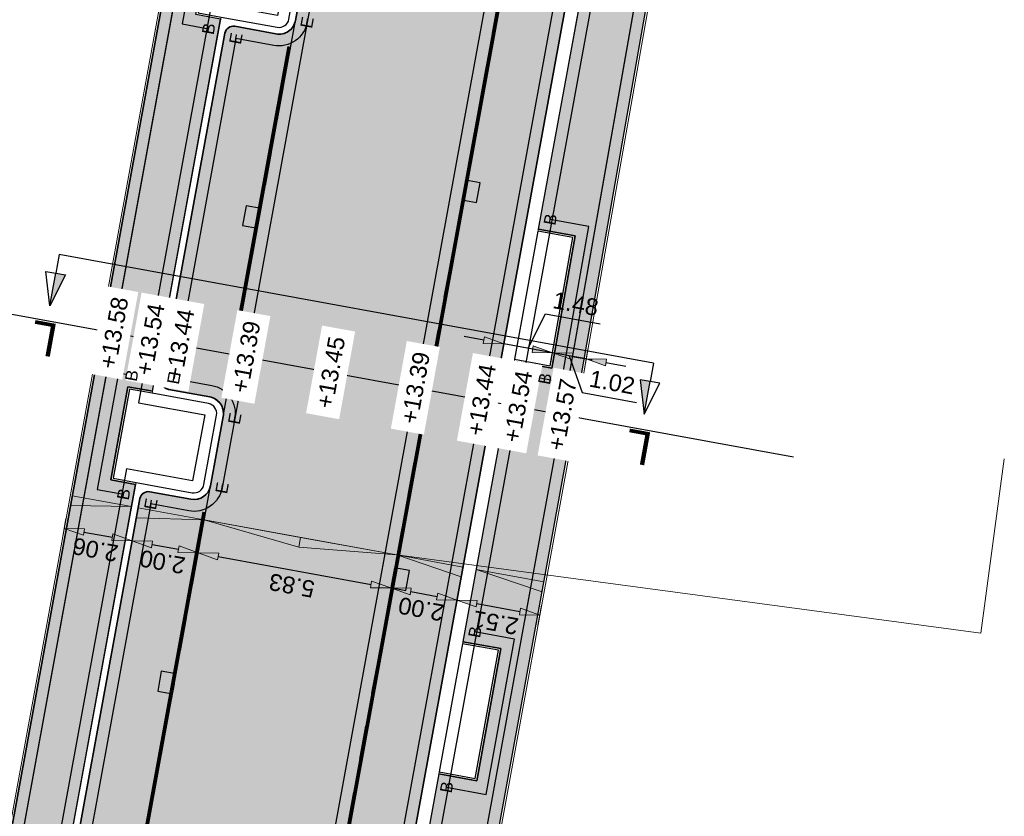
# Model space of a CAD drawing. Header units: metres. Extents: x 131295 to 132236, y 397710 to 398702.
# Tile 104 of 127: x 131665 to 131694, y 398527 to 398551. Entities that reach past the tile are written whole.
import ezdxf
from ezdxf.enums import TextEntityAlignment as Align

# ---------------------------------------------------------------- set-up
doc = ezdxf.new("R2010")
doc.units = ezdxf.units.M
doc.linetypes.add('AL-MATERIAALS', pattern=[2, 1, -1])
doc.linetypes.add('MA-1-3', pattern=[4, 1, -3])
doc.layers.get('Defpoints').update_dxf_attribs({"color": 128})
for name, color, linetype, lineweight in [('N-D-dwarsprofiel situatie @ 0.2', 7, 'Continuous', 25), ('N-IE-markering 1 - 3 streep 0.10', 255, 'MA-1-3', 18), ('N-KO-opsluitband 60x200mm', 2, 'Continuous', 25), ('N-KO-opsluitband achterkant', 8, 'Continuous', 5), ('N-KO-tekst banden', 1, 'Continuous', 18), ('N-KO-trottoirband 180-200x250mm', 3, 'Continuous', 35), ('N-KO-trottoirband 380-400x250mm', 3, 'Continuous', 35), ('N-KO-trottoirband achterkant', 8, 'Continuous', 5), ('N-RI-straatkolk', 7, 'Continuous', 25), ('N-VH-afschotrichting @ 0.2', 250, 'Continuous', 18), ("N-VH-arcering 'MAT' grijs 254", 254, 'Continuous', 18), ('X-AL-maatvoering', 1, 'Continuous', 18), ('X-AL-materiaalscheiding', 1, 'AL-MATERIAALS', 18), ('X-AL-planhoogte', 190, 'Continuous', 25)]:
    doc.layers.add(name, color=color, linetype=linetype, lineweight=lineweight)
doc.layers.add("N-VH-arcering 'MAT' kleur 1 (heiderood)", color=7, linetype='Continuous', lineweight=18, true_color=0xd98c8c)
doc.layers.add("N-VH-arcering 'MAT' kleur 5 (roodbruin)", color=7, linetype='Continuous', lineweight=18, true_color=0xc5a6a0)
for name, color, linetype, plot in [('X-AL-contourlijnen', 30, 'Continuous', False), ('X-AL-hulplijn bandenlijnnummers', 30, 'Continuous', False), ('X-AL-hulplijn hoogtetekst', 190, 'Continuous', False)]:
    doc.layers.add(name, color=color, linetype=linetype, plot=plot)
doc.styles.add('CS Annotative', font='arial.ttf')
doc.dimstyles.new('CS Annotative', dxfattribs={"dimtxt": 2.5, "dimasz": 3, "dimexe": 0.18, "dimexo": 0.0625, "dimgap": 1, "dimtad": 1, "dimzin": 0, "dimdsep": 46, "dimtxsty": 'CS Annotative', "dimblk": 'CS Dimensionpijl', "dimcen": 0, "dimse1": 1, "dimse2": 1, "dimclrd": 256, "dimclre": 256, "dimclrt": 2, "dimadec": 0, "dimazin": 0, "dimtm": 1e-09, "dimtfac": 1, "dimtofl": 0, "dimtmove": 1, "dimatfit": 3, "dimfxl": 1, "dimtfillclr": 256, "dimtolj": 1, "dimtzin": 0, "dimarcsym": 0})

# ---------------------------------------------------------------- blocks, each defined once
blk = doc.blocks.new('*U121')
blk.add_lwpolyline([(1.910961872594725, -1.913302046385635), (2.501110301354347, 1.028079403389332), (0.2950742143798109, 1.470690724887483), (-0.2950742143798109, -1.470690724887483)], close=True)
blk.add_solid([(1.910961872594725, -1.913302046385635), (-0.2950742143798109, -1.470690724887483), (1.910961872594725, -1.913302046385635), (2.501110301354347, 1.028079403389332)])
blk = doc.blocks.new('*U123')
blk.add_lwpolyline([(-1.911025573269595, 1.913238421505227), (-2.501076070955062, -1.028162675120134), (-0.2950252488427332, -1.47070054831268), (0.2950252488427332, 1.47070054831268)], close=True)
blk.add_solid([(-1.911025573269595, 1.913238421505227), (0.2950252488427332, 1.47070054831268), (-1.911025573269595, 1.913238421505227), (-2.501076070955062, -1.028162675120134)])
blk = doc.blocks.new('*U124')
blk.add_lwpolyline([(-1.91096187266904, 1.913302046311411), (-2.501110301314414, -1.028079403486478), (-0.2950742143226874, -1.470690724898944), (0.2950742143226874, 1.470690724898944)], close=True)
blk.add_solid([(-1.91096187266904, 1.913302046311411), (0.2950742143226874, 1.470690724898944), (-1.91096187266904, 1.913302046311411), (-2.501110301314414, -1.028079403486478)])
blk = doc.blocks.new('CS Dimensionpijl')
h = blk.add_hatch(color=256)
h.dxf.hatch_style = 1
h.paths.add_polyline_path([(-1, -0.1666666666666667), (0, 0), (-1, 0.1666666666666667)])
at = {"flags": 128}
blk.add_lwpolyline([(0, 0.5), (0, -0.5)], dxfattribs=at)
blk.add_lwpolyline([(-1, -0.1666666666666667), (0, 0), (-1, 0.1666666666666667)], close=True, dxfattribs=at)
blk = doc.blocks.new('*D269')
at = {"layer": 'Defpoints', "color": 0, "transparency": 16777216}
for p in [(131666.0504295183, 398536.5752796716), (131668.0769569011, 398536.2054327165), (131667.8974195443, 398535.22168156)]:
    blk.add_point(p, dxfattribs=at)
at = {"layer": 'X-AL-maatvoering', "lineweight": -2, "transparency": 16777216}
blk.add_line((131666.4611428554, 398535.4838061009), (131667.3071688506, 398535.3294039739), dxfattribs=at)
at = {"layer": 'X-AL-maatvoering', "lineweight": -2, "transparency": 16777216, "xscale": 0.6000000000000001, "yscale": 0.6000000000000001, "zscale": 0.6000000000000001}
for p, rotation in [((131665.8708921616, 398535.5915285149), 169.6571866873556), ((131667.8974195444, 398535.2216815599), 349.6571866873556)]:
    blk.add_blockref('CS Dimensionpijl', p, dxfattribs=dict(at, rotation=rotation))
at = {"layer": 'X-AL-maatvoering', "color": 2, "transparency": 16777216, "insert": (131666.8024149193, 398534.9587164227), "char_height": 0.5, "attachment_point": 5, "rotation": 169.65718668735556, "style": 'CS Annotative'}
blk.add_mtext('\\A1;2.06', dxfattribs=at)
blk = doc.blocks.new('*D270')
at = {"layer": 'Defpoints', "color": 0, "transparency": 16777216}
for p in [(131668.0769569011, 398536.2054327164), (131669.8658285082, 398534.8624413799), (131669.8658284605, 398534.8624411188)]:
    blk.add_point(p, dxfattribs=at)
at = {"layer": 'X-AL-maatvoering', "lineweight": -2, "transparency": 16777216}
blk.add_line((131668.487670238, 398535.1139591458), (131669.2755778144, 398534.970163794), dxfattribs=at)
at = {"layer": 'X-AL-maatvoering', "lineweight": -2, "transparency": 16777216, "xscale": 0.6000000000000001, "yscale": 0.6000000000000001, "zscale": 0.6000000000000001}
for p, rotation in [((131667.8974195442, 398535.2216815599), 169.6571866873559), ((131669.8658285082, 398534.86244138), 349.6571866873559)]:
    blk.add_blockref('CS Dimensionpijl', p, dxfattribs=dict(at, rotation=rotation))
at = {"layer": 'X-AL-maatvoering', "color": 2, "transparency": 16777216, "insert": (131668.7998830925, 398534.5941728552), "char_height": 0.5, "attachment_point": 5, "rotation": 169.6571866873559, "style": 'CS Annotative'}
blk.add_mtext('\\A1;2.00', dxfattribs=at)
blk = doc.blocks.new('*D271')
at = {"layer": 'Defpoints', "color": 0, "transparency": 16777216}
for p in [(131669.8658284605, 398534.8624411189), (131675.6037997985, 398533.8149424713), (131675.6038533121, 398533.8152356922)]:
    blk.add_point(p, dxfattribs=at)
at = {"layer": 'X-AL-maatvoering', "lineweight": -2, "transparency": 16777216}
blk.add_line((131670.4560792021, 398534.7547189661), (131675.0136026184, 398533.9229581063), dxfattribs=at)
at = {"layer": 'X-AL-maatvoering', "lineweight": -2, "transparency": 16777216, "xscale": 0.6000000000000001, "yscale": 0.6000000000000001, "zscale": 0.6000000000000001}
for p, rotation in [((131669.8658285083, 398534.8624413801), 169.6571866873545), ((131675.6038533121, 398533.8152356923), 349.6571866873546)]:
    blk.add_blockref('CS Dimensionpijl', p, dxfattribs=dict(at, rotation=rotation))
at = {"layer": 'X-AL-maatvoering', "color": 2, "transparency": 16777216, "insert": (131672.6530693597, 398533.8907821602), "char_height": 0.5, "attachment_point": 5, "rotation": 169.65718668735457, "style": 'CS Annotative'}
blk.add_mtext('\\A1;5.83', dxfattribs=at)
blk = doc.blocks.new('*D272')
at = {"layer": 'Defpoints', "color": 0, "transparency": 16777216}
for p in [(131675.6037997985, 398533.8149424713), (131677.5712884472, 398533.4557928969), (131677.5713556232, 398533.4561609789)]:
    blk.add_point(p, dxfattribs=at)
at = {"layer": 'X-AL-maatvoering', "lineweight": -2, "transparency": 16777216}
blk.add_line((131676.1941040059, 398533.7075132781), (131676.9811049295, 398533.563883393), dxfattribs=at)
at = {"layer": 'X-AL-maatvoering', "lineweight": -2, "transparency": 16777216, "xscale": 0.6000000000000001, "yscale": 0.6000000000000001, "zscale": 0.6000000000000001}
for p, rotation in [((131675.6038533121, 398533.8152356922), 169.6571866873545), ((131677.5713556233, 398533.4561609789), 349.6571866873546)]:
    blk.add_blockref('CS Dimensionpijl', p, dxfattribs=dict(at, rotation=rotation))
at = {"layer": 'X-AL-maatvoering', "color": 2, "transparency": 16777216, "insert": (131676.505863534, 398533.1878097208), "char_height": 0.5, "attachment_point": 5, "rotation": 169.65718668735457, "style": 'CS Annotative'}
blk.add_mtext('\\A1;2.00', dxfattribs=at)
blk = doc.blocks.new('*D273')
at = {"layer": 'Defpoints', "color": 0, "transparency": 16777216}
for p in [(131677.5712884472, 398533.4557928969), (131680.0404867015, 398533.0050601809), (131680.0405710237, 398533.0055222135)]:
    blk.add_point(p, dxfattribs=at)
at = {"layer": 'X-AL-maatvoering', "lineweight": -2, "transparency": 16777216}
blk.add_line((131678.1616063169, 398533.3484385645), (131679.4503203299, 398533.1132446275), dxfattribs=at)
at = {"layer": 'X-AL-maatvoering', "lineweight": -2, "transparency": 16777216, "xscale": 0.6000000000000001, "yscale": 0.6000000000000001, "zscale": 0.6000000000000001}
for p, rotation in [((131677.5713556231, 398533.4561609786), 169.6571866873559), ((131680.0405710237, 398533.0055222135), 349.6571866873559)]:
    blk.add_blockref('CS Dimensionpijl', p, dxfattribs=dict(at, rotation=rotation))
at = {"layer": 'X-AL-maatvoering', "color": 2, "transparency": 16777216, "insert": (131678.7242223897, 398532.7829529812), "char_height": 0.5, "attachment_point": 5, "rotation": 169.6571866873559, "style": 'CS Annotative'}
blk.add_mtext('\\A1;2.51', dxfattribs=at)
blk = doc.blocks.new('*U398')
at = {"ltscale": 0.2}
h = blk.add_hatch(color=256, dxfattribs=at)
h.dxf.hatch_style = 1
h.paths.add_polyline_path([(0, 0), (-8.853760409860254, 1.615836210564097), (-9.123066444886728, 0.1402094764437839)])
blk.add_lwpolyline([(0, 0), (-8.853760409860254, 1.615836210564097), (-9.123066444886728, 0.1402094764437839)], close=True, dxfattribs=at)
blk = doc.blocks.new('*U399')
at = {"ltscale": 0.2}
h = blk.add_hatch(color=256, dxfattribs=at)
h.dxf.hatch_style = 1
h.paths.add_polyline_path([(0, 0), (-9.842045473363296, 1.79620101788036), (-10.11135150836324, 0.3205742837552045)])
blk.add_lwpolyline([(0, 0), (-9.842045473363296, 1.79620101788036), (-10.11135150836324, 0.3205742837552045)], close=True, dxfattribs=at)
blk = doc.blocks.new('*U400')
at = {"ltscale": 0.2}
h = blk.add_hatch(color=256, dxfattribs=at)
h.dxf.hatch_style = 1
h.paths.add_polyline_path([(0, 0), (9.837511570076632, -1.7953735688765), (9.56820553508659, -3.271000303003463)])
blk.add_lwpolyline([(0, 0), (9.837511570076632, -1.7953735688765), (9.56820553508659, -3.271000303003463)], close=True, dxfattribs=at)
blk = doc.blocks.new('*U401')
at = {"ltscale": 0.2}
h = blk.add_hatch(color=256, dxfattribs=at)
h.dxf.hatch_style = 1
h.paths.add_polyline_path([(0, 0), (10.08344935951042, -1.840257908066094), (9.814143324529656, -3.315884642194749)])
blk.add_lwpolyline([(0, 0), (10.08344935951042, -1.840257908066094), (9.814143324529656, -3.315884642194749)], close=True, dxfattribs=at)
blk = doc.blocks.new('*U402')
at = {"ltscale": 0.2}
h = blk.add_hatch(color=256, dxfattribs=at)
h.dxf.hatch_style = 1
h.paths.add_polyline_path([(0, 0), (-14.34515528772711, 2.618031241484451), (-14.61446132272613, 1.142404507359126)])
blk.add_lwpolyline([(0, 0), (-14.34515528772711, 2.618031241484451), (-14.61446132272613, 1.142404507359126)], close=True, dxfattribs=at)
blk = doc.blocks.new('*U403')
at = {"ltscale": 0.2}
h = blk.add_hatch(color=256, dxfattribs=at)
h.dxf.hatch_style = 1
h.paths.add_polyline_path([(0, 0), (14.34515528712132, -2.618031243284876), (14.07584925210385, -4.093657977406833)])
blk.add_lwpolyline([(0, 0), (14.34515528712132, -2.618031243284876), (14.07584925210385, -4.093657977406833)], close=True, dxfattribs=at)
blk = doc.blocks.new('*U510')
for points in [[(-44.7723307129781, 5.319395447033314), (-43.31620463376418, 5.054295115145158), (-45.65914464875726, 0.4588647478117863)], [(43.76606664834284, -10.83461930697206), (42.31014288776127, -10.5684100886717), (42.87925271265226, -15.69515000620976)]]:
    blk.add_hatch(color=256).paths.add_polyline_path(points)
for p, q in [((-45.65914464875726, 0.4588647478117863), (-46.22977864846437, 5.584736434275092)), ((-46.22977864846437, 5.584736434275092), (-44.77299164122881, 5.319515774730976)), ((-45.65914464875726, 0.4588647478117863), (-44.7723307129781, 5.319395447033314)), ((-43.31620463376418, 5.054295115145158), (-45.65914464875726, 0.4588647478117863)), ((-44.7723307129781, 5.319395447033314), (-43.31620463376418, 5.054295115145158)), ((43.76606664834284, -10.83461930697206), (42.31014288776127, -10.5684100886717)), ((42.31014288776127, -10.5684100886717), (42.87925271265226, -15.69515000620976)), ((42.87925271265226, -15.69515000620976), (43.76606664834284, -10.83461930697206)), ((42.87925271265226, -15.69515000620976), (45.223312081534, -11.10107018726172)), ((45.223312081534, -11.10107018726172), (43.76672748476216, -10.83474013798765))]:
    blk.add_line(p, q)
at = {"ltscale": 10, "flags": 128}
for points in [[(-44.26919868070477, 8.07700737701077), (-44.7723307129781, 5.319395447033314)], [(44.26919868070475, -8.07700737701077), (43.76606664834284, -10.83461930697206)]]:
    blk.add_lwpolyline(points, dxfattribs=at)
blk.add_lwpolyline([(44.26919868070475, -8.07700737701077), (-44.26919868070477, 8.07700737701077)])
at = {"lineweight": 50, "style": 'CS Annotative'}
for tag, p in [('Dwp2:', (-46.55750831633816, -4.448563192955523)), ('Dwp1:', (41.98470847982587, -20.61447858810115))]:
    blk.add_attdef(tag, text='', height=4.999999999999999, rotation=169.66, dxfattribs=at).set_placement(p, align=Align.MIDDLE_CENTER)
blk = doc.blocks.new('*D535')
at = {"layer": 'Defpoints', "color": 0, "transparency": 16777216}
for p in [(131680.461658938, 398541.0611090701), (131680.4188076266, 398540.826693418), (131681.465051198, 398540.8776884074)]:
    blk.add_point(p, dxfattribs=at)
at = {"layer": 'X-AL-maatvoering', "lineweight": -2, "transparency": 16777216}
for p, q in [((131679.828587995, 398540.9345858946), (131679.2383683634, 398541.0424783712)), ((131681.4221998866, 398540.6432727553), (131680.4188076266, 398540.826693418)), ((131680.9205037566, 398540.7349830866), (131681.3041492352, 398539.6444859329)), ((131682.0124195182, 398540.5353802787), (131682.6026391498, 398540.4274878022)), ((131681.3041492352, 398539.6444859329), (131682.9238981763, 398539.3483949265))]:
    blk.add_line(p, q, dxfattribs=at)
at = {"layer": 'X-AL-maatvoering', "lineweight": -2, "transparency": 16777216, "xscale": 0.6000000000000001, "yscale": 0.6000000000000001, "zscale": 0.6000000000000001}
for p, rotation in [((131680.4188076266, 398540.826693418), 349.640678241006), ((131681.4221998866, 398540.6432727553), 169.640678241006)]:
    blk.add_blockref('CS Dimensionpijl', p, dxfattribs=dict(at, rotation=rotation))
at = {"layer": 'X-AL-maatvoering', "color": 2, "transparency": 16777216, "insert": (131682.1958936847, 398539.9443054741), "char_height": 0.5, "attachment_point": 5, "rotation": 349.64067824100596, "style": 'CS Annotative'}
blk.add_mtext('\\A1;1.02', dxfattribs=at)
blk = doc.blocks.new('*D536')
at = {"layer": 'Defpoints', "color": 0, "transparency": 16777216}
for p in [(131678.9651559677, 398541.0916602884), (131678.9652906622, 398541.0923971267), (131680.461658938, 398541.0611090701)]:
    blk.add_point(p, dxfattribs=at)
at = {"layer": 'X-AL-maatvoering', "lineweight": -2, "transparency": 16777216}
for p, q in [((131679.6920491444, 398540.9595452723), (131680.2153559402, 398541.9840025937)), ((131680.2153559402, 398541.9840025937), (131681.8411439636, 398541.6868076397)), ((131678.3750710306, 398541.2002896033), (131677.784851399, 398541.3081820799)), ((131680.4188076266, 398540.826693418), (131678.9652906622, 398541.0923971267)), ((131681.0090272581, 398540.7188009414), (131681.5992468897, 398540.6109084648))]:
    blk.add_line(p, q, dxfattribs=at)
at = {"layer": 'X-AL-maatvoering', "lineweight": -2, "transparency": 16777216, "xscale": 0.6000000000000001, "yscale": 0.6000000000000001, "zscale": 0.6000000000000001}
for p, rotation in [((131678.9652906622, 398541.0923971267), 349.640678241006), ((131680.4188076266, 398540.826693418), 169.640678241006)]:
    blk.add_blockref('CS Dimensionpijl', p, dxfattribs=dict(at, rotation=rotation))
at = {"layer": 'X-AL-maatvoering', "color": 2, "transparency": 16777216, "insert": (131681.1101199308, 398542.2832701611), "char_height": 0.5, "attachment_point": 5, "rotation": 349.64067824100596, "style": 'CS Annotative'}
blk.add_mtext('\\A1;1.48', dxfattribs=at)

msp = doc.modelspace()

# ---------------------------------------------------------------- hatches: boundary and pattern name
at = {"layer": "N-VH-arcering 'MAT' grijs 254"}
h = msp.add_hatch(color=256, dxfattribs=at)
h.dxf.hatch_style = 1
edge = h.paths.add_edge_path()
edge.add_line((131670.0805123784, 398558.3187059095), (131661.9680505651, 398513.877120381))
edge.add_arc((131656.0655846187, 398514.9545691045), 5.999999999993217, 259.67683717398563, 349.6550066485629, ccw=False)
edge.add_line((131654.9903848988, 398509.0516930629), (131649.066709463, 398510.1306813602))
edge.add_line((131649.066709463, 398510.1306813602), (131648.6585400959, 398507.8529694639))
edge.add_line((131648.6585400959, 398507.8529694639), (131647.8017412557, 398503.0717657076))
edge.add_arc((131643.5666385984, 398454.4619458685), 48.7939615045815, 81.66041221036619, 85.02071139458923, ccw=False)
edge.add_line((131650.6437082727, 398502.7399508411), (131651.7003555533, 398502.5998577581))
edge.add_line((131651.7003555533, 398502.5998577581), (131652.3004188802, 398506.1617090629))
edge.add_arc((131653.2865229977, 398505.9955805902), 1.00000000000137, 79.6685209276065, 170.4372039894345, ccw=False)
edge.add_line((131653.4658657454, 398506.9793672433), (131662.6935494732, 398505.2971751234))
edge.add_arc((131655.5242959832, 398511.9786273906), 9.800000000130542, 317.0170383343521, 334.4923612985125)
edge.add_arc((131664.098310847, 398507.8876288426), 0.2999999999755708, 334.4923612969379, 439.6740096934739)
edge.add_line((131664.1520853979, 398508.1827699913), (131662.8031981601, 398508.4285364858))
edge.add_line((131662.8031981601, 398508.4285364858), (131663.9417129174, 398514.6655336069))
edge.add_line((131663.9417129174, 398514.6655336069), (131663.2039046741, 398514.8002146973))
edge.add_line((131663.2039046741, 398514.8002146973), (131663.7140779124, 398517.5950392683))
edge.add_line((131663.7140779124, 398517.5950392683), (131664.4518861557, 398517.4603581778))
edge.add_line((131664.4518861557, 398517.4603581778), (131665.4898284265, 398523.1464003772))
edge.add_line((131665.4898284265, 398523.1464003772), (131664.7520201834, 398523.2810814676))
edge.add_line((131664.7520201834, 398523.2810814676), (131665.2371981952, 398525.938977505))
edge.add_line((131665.2371981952, 398525.938977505), (131665.9750064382, 398525.8042964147))
edge.add_line((131665.9750064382, 398525.8042964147), (131668.0006100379, 398536.9009323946))
edge.add_line((131668.0006100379, 398536.9009323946), (131667.2628017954, 398537.0356134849))
edge.add_line((131667.2628017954, 398537.0356134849), (131667.7695774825, 398539.8118256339))
edge.add_line((131667.7695774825, 398539.8118256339), (131668.507385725, 398539.6771445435))
edge.add_line((131668.507385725, 398539.6771445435), (131670.5329893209, 398550.7737805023))
edge.add_line((131670.5329893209, 398550.7737805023), (131669.7951810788, 398550.9084615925))
edge.add_line((131669.7951810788, 398550.9084615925), (131670.3907801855, 398554.1712650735))
edge.add_line((131670.3907801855, 398554.1712650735), (131671.1285884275, 398554.0365839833))
edge.add_line((131671.1285884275, 398554.0365839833), (131671.8512521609, 398557.9954712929))
edge.add_line((131671.8512521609, 398557.9954712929), (131670.0805123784, 398558.3187059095))
h = msp.add_hatch(color=256, dxfattribs=at)
h.dxf.hatch_style = 1
edge = h.paths.add_edge_path()
edge.add_line((131677.0328371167, 398528.2785714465), (131675.0575144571, 398517.4573838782))
edge.add_line((131675.0575144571, 398517.4573838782), (131676.1888204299, 398517.2508728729))
edge.add_line((131676.1888204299, 398517.2508728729), (131675.4705212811, 398513.3158955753))
edge.add_line((131675.4705212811, 398513.3158955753), (131674.3392153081, 398513.5224065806))
edge.add_line((131674.3392153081, 398513.5224065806), (131673.4952138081, 398508.8988082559))
edge.add_line((131673.4952138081, 398508.8988082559), (131672.806592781, 398509.024510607))
edge.add_line((131672.806592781, 398509.024510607), (131671.6260995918, 398509.2400003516))
edge.add_arc((131671.5722271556, 398508.9448770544), 0.2999999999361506, 79.65500664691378, 169.6550066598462)
edge.add_arc((131680.9177982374, 398507.2389165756), 9.79999999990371, 169.6550066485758, 201.8939422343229)
edge.add_line((131671.8246165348, 398503.5845976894), (131682.0980583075, 398501.7386180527))
edge.add_arc((131681.9212059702, 398500.7543806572), 0.9999999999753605, -9.559727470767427, 79.81352924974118, ccw=False)
edge.add_line((131682.9073189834, 398500.5883049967), (131682.2323065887, 398496.5802612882))
edge.add_line((131682.2323065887, 398496.5802612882), (131685.2525119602, 398495.6504097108))
edge.add_line((131685.2525119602, 398495.6504097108), (131686.3560717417, 398500.9456116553))
edge.add_line((131686.3560717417, 398500.9456116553), (131686.756160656, 398503.1269954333))
edge.add_line((131686.756160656, 398503.1269954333), (131679.9490213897, 398504.3754969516))
edge.add_line((131679.9490213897, 398504.3754969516), (131678.748663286, 398504.8361364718))
edge.add_line((131678.748663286, 398504.8361364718), (131677.49233462, 398505.689384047))
edge.add_line((131677.49233462, 398505.689384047), (131676.7706104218, 398506.5856371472))
edge.add_line((131676.7706104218, 398506.5856371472), (131676.1621349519, 398507.6887012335))
edge.add_line((131676.1621349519, 398507.6887012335), (131675.8558561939, 398508.8695121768))
edge.add_line((131675.8558561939, 398508.8695121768), (131675.7709815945, 398509.8915060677))
edge.add_arc((131680.7375503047, 398509.3142754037), 4.999999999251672, 169.6550066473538, 173.3706420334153, ccw=False)
edge.add_line((131675.8188286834, 398510.2121493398), (131681.04226834, 398538.8271302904))
edge.add_line((131681.04226834, 398538.8271302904), (131684.0955087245, 398556.1291793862))
edge.add_line((131684.0955087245, 398556.1291793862), (131682.1806921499, 398556.4789824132))
edge.add_line((131682.1806921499, 398556.4789824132), (131682.0609311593, 398555.8234125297))
edge.add_line((131682.0609311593, 398555.8234125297), (131683.0943557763, 398555.6347689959))
edge.add_line((131683.0943557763, 398555.6347689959), (131682.3123237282, 398551.2031634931))
edge.add_line((131682.3123237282, 398551.2031634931), (131681.2528446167, 398551.3965630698))
edge.add_line((131681.2528446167, 398551.3965630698), (131679.9958211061, 398544.5103527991))
edge.add_line((131679.9958211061, 398544.5103527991), (131681.0958294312, 398544.3095549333))
edge.add_line((131681.0958294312, 398544.3095549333), (131680.400689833, 398540.3703500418))
edge.add_line((131680.400689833, 398540.3703500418), (131679.2775219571, 398540.5753755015))
edge.add_line((131679.2775219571, 398540.5753755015), (131677.7511362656, 398532.2135487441))
edge.add_line((131677.7511362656, 398532.2135487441), (131678.882442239, 398532.0070377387))
edge.add_line((131678.882442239, 398532.0070377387), (131678.1641430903, 398528.0720604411))
edge.add_line((131678.1641430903, 398528.0720604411), (131677.0328371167, 398528.2785714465))
at = {"layer": "N-VH-arcering 'MAT' kleur 1 (heiderood)"}
h = msp.add_hatch(color=256, dxfattribs=at)
h.dxf.hatch_style = 1
edge = h.paths.add_edge_path()
edge.add_arc((131680.9177982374, 398507.2389165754), 9.999999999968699, 169.655006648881, 201.1663707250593)
edge.add_line((131671.5924393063, 398503.6281436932), (131662.9253354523, 398505.2537025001))
edge.add_arc((131655.5242959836, 398511.9786273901), 9.99999999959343, 317.7402710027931, 334.4923612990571)
edge.add_arc((131655.5242728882, 398511.9786348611), 10.00002406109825, 334.4923796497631, 349.657168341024)
edge.add_line((131665.3618075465, 398510.1832538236), (131666.1723255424, 398514.6243882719))
edge.add_line((131666.1723255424, 398514.6243882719), (131668.0759277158, 398525.0549245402))
edge.add_line((131668.0759277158, 398525.0549245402), (131670.2303778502, 398536.8599396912))
edge.add_line((131670.2303778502, 398536.8599396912), (131670.6077810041, 398538.9278702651))
edge.add_line((131670.6077810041, 398538.9278702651), (131672.7622292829, 398550.7328841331))
edge.add_line((131672.7622292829, 398550.7328841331), (131673.2284373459, 398553.2874094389))
edge.add_line((131673.2284373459, 398553.2874094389), (131674.4851885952, 398560.1736113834))
edge.add_line((131674.4851885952, 398560.1736113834), (131674.8119411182, 398561.9640085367))
edge.add_arc((131669.8931853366, 398562.8616953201), 4.999999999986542, 349.6571866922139, 439.3503704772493)
edge.add_line((131670.8171988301, 398567.7755735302), (131667.906, 398568.323))
edge.add_line((131667.906, 398568.323), (131668.6009408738, 398572.116825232))
edge.add_line((131668.6009408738, 398572.116825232), (131671.4976140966, 398571.5861321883))
edge.add_arc((131672.3985087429, 398576.5043014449), 5.00000000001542, 259.6198179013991, 349.6726435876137)
edge.add_line((131677.3175065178, 398575.6079416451), (131677.4849990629, 398576.5270987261))
edge.add_line((131677.4849990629, 398576.5270987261), (131683.2673388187, 398575.4734172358))
edge.add_line((131683.2673388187, 398575.4734172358), (131683.2125967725, 398575.1732826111))
edge.add_arc((131688.131449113, 398574.2761250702), 5.000000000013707, 169.6633514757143, 259.4742436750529)
edge.add_line((131687.2180615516, 398569.3602606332), (131691.6391666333, 398568.5387950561))
edge.add_line((131691.6391666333, 398568.5387950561), (131690.7272859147, 398563.6310781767))
edge.add_line((131690.7272859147, 398563.6310781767), (131686.2832742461, 398564.4470062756))
edge.add_arc((131685.3803580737, 398559.5292077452), 5.000000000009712, 79.59626660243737, 169.6550066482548)
edge.add_line((131680.4616364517, 398560.4270816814), (131680.3284565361, 398559.6974971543))
edge.add_line((131680.3284565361, 398559.6974971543), (131671.0803549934, 398509.0346644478))
at = {"layer": "N-VH-arcering 'MAT' kleur 5 (roodbruin)"}
h = msp.add_hatch(color=256, dxfattribs=at)
h.dxf.hatch_style = 1
edge = h.paths.add_edge_path()
edge.add_arc((131681.8571620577, 398558.6052245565), 0.2999999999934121, 349.65500664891, 439.6550066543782)
edge.add_line((131681.9110344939, 398558.9003478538), (131680.7305413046, 398559.1158375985))
edge.add_arc((131680.8203286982, 398559.6077097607), 0.4999999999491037, 169.6550066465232, 259.65500664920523, ccw=False)
edge.add_line((131680.3284565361, 398559.6974971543), (131671.0803549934, 398509.0346644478))
edge.add_arc((131671.5722271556, 398508.9448770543), 0.5000000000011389, 79.65500664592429, 169.6550066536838, ccw=False)
edge.add_line((131671.6620145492, 398509.4367492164), (131672.8425077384, 398509.2212594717))
edge.add_arc((131672.8963801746, 398509.516382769), 0.2999999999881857, 259.6550066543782, 349.65500664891)
edge.add_line((131673.1915034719, 398509.4625103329), (131682.1522853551, 398558.5513521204))
h = msp.add_hatch(color=256, dxfattribs=at)
h.dxf.hatch_style = 1
edge = h.paths.add_edge_path()
edge.add_arc((131670.9056431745, 398550.3093284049), 0.249999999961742, 79.65718668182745, 169.6550066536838)
edge.add_line((131670.6597070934, 398550.3542221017), (131668.7741718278, 398540.0249066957))
edge.add_arc((131669.0201079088, 398539.980012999), 0.2499999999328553, 169.6550066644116, 259.6571867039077)
edge.add_line((131668.9752235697, 398539.7340752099), (131670.2056741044, 398539.5095145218))
edge.add_arc((131670.115905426, 398539.0176389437), 0.4999999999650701, -10.342813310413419, 79.65718669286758, ccw=False)
edge.add_line((131670.6077810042, 398538.9278702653), (131672.7622292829, 398550.7328841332))
edge.add_arc((131672.2703537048, 398550.8226528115), 0.4999999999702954, 259.6571866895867, 349.6571866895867, ccw=False)
edge.add_line((131672.1805850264, 398550.3307772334), (131670.9505275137, 398550.5552661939))
h = msp.add_hatch(color=256, dxfattribs=at)
h.dxf.hatch_style = 1
edge = h.paths.add_edge_path()
edge.add_line((131669.6487335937, 398536.4578327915), (131668.4181482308, 398536.6824180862))
edge.add_arc((131668.3732638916, 398536.4364802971), 0.2500000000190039, 79.65718668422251, 169.6550066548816)
edge.add_line((131668.1273278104, 398536.4813739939), (131666.2417925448, 398526.1520585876))
edge.add_arc((131666.4877286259, 398526.1071648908), 0.2500000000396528, 169.6550066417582, 259.6571866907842)
edge.add_line((131666.4428442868, 398525.8612271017), (131667.6738211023, 398525.636570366))
edge.add_arc((131667.584052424, 398525.1446947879), 0.5000000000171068, -10.342820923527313, 79.65718669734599, ccw=False)
edge.add_line((131668.0759279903, 398525.0549260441), (131670.2303778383, 398536.8599396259))
edge.add_arc((131669.7385022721, 398536.9497083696), 0.4999999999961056, 259.6571866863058, 349.6571790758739, ccw=False)

# ---------------------------------------------------------------- linework, layer by layer
at = {"layer": 'N-IE-markering 1 - 3 streep 0.10', "const_width": 0.1, "flags": 128}
for points in [[(131671.2732020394, 398509.8126811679), (131680.2339839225, 398558.9015229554)], [(131672.5694118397, 398549.9548600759), (131670.7022233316, 398539.723848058)], [(131670.0375603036, 398536.0819156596), (131668.1703701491, 398525.8509023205)]]:
    msp.add_lwpolyline(points, dxfattribs=at)
at = {"layer": 'N-KO-opsluitband 60x200mm', "flags": 128}
for points in [[(131649.066709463, 398510.1306813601), (131654.9903848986, 398509.0516930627, 0.4141019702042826), (131661.968050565, 398513.8771203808), (131670.0805123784, 398558.3187059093), (131670.048149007, 398559.6439701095), (131669.6669670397, 398560.7730361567), (131668.9381883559, 398561.7708299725), (131667.9940717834, 398562.5254658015), (131666.8929053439, 398562.9353906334)], [(131686.6971450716, 398503.1378195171), (131679.9490213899, 398504.3754969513), (131678.7486632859, 398504.8361364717), (131677.49233462, 398505.6893840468), (131676.7706104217, 398506.5856371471), (131676.1621349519, 398507.6887012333), (131675.8558561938, 398508.8695121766), (131675.7709815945, 398509.8915060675, -0.01621393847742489), (131675.8188286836, 398510.2121493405), (131681.04226834, 398538.8271302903), (131684.0955087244, 398556.129179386, -0.4085561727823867), (131689.7928841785, 398560.2000845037), (131690.1371848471, 398560.1461754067)]]:
    msp.add_lwpolyline(points, format="xyb", dxfattribs=at)
for points in [[(131679.2775219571, 398540.5753755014), (131680.400689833, 398540.3703500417), (131681.0958294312, 398544.3095549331), (131679.995821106, 398544.510352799)], [(131668.5079320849, 398539.6770448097), (131667.7695774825, 398539.8118256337), (131667.2628017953, 398537.0356134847), (131668.0006100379, 398536.9009323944)], [(131677.0328371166, 398528.2785714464), (131678.1641430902, 398528.072060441), (131678.882442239, 398532.0070377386), (131677.7511362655, 398532.2135487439)]]:
    msp.add_lwpolyline(points, dxfattribs=at)
at = {"layer": 'N-KO-opsluitband achterkant', "flags": 128}
for points in [[(131675.830580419, 398509.8845792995, -0.01621393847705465), (131675.877853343, 398510.2013748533), (131681.1013247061, 398538.8165294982), (131684.1545957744, 398556.1187524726, -0.4085561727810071), (131689.7836027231, 398560.140806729), (131690.1262620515, 398560.0866836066), (131690.1371848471, 398560.1461754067)], [(131649.066709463, 398510.1306813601), (131649.0774614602, 398510.1897101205), (131655.0011368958, 398509.1107218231, 0.4141019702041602), (131661.9090259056, 398513.8878948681), (131670.0214877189, 398558.3294803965)]]:
    msp.add_lwpolyline(points, format="xyb", dxfattribs=at)
for points in [[(131679.2882964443, 398540.6344001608), (131680.3520912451, 398540.4402127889), (131681.0263766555, 398544.2612415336), (131679.9850466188, 398544.4513281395)], [(131668.4971575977, 398539.6180201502), (131667.8178276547, 398539.742026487), (131667.332600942, 398537.0838636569), (131668.0113845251, 398536.9599570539)], [(131677.0436116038, 398528.3375961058), (131678.115892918, 398528.1418595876), (131678.8126430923, 398531.9587875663), (131677.7403617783, 398532.1545240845)]]:
    msp.add_lwpolyline(points, dxfattribs=at)
at = {"layer": 'N-KO-trottoirband 180-200x250mm'}
msp.add_lwpolyline([(131667.906, 398568.323), (131670.8171988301, 398567.7755735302, -0.412646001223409), (131674.8119411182, 398561.9640085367), (131674.4851885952, 398560.1736113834, -0.4142247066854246), (131673.9035256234, 398559.7715078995), (131672.6738639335, 398559.9959729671, 0.4142135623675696), (131672.3830341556, 398559.7949305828), (131671.3953745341, 398554.3843461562, 0.4142247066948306), (131671.5964262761, 398554.0935146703), (131672.826330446, 398553.8690536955, -0.4142135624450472), (131673.2284373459, 398553.2874094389), (131672.7622292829, 398550.7328841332, -0.4142135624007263), (131672.1805850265, 398550.3307772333), (131670.9505275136, 398550.5552661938, 0.4142024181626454), (131670.6597070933, 398550.3542221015), (131668.7741718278, 398540.0249066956, 0.4142247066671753), (131668.9752235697, 398539.7340752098), (131670.2056741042, 398539.5095145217, -0.4142135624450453), (131670.6077810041, 398538.9278702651), (131670.2303778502, 398536.8599396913, -0.4142135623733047), (131669.6487335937, 398536.4578327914), (131668.4181482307, 398536.6824180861, 0.4142024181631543), (131668.1273278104, 398536.4813739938), (131666.2417925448, 398526.1520585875, 0.4142247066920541)], format="xyb", dxfattribs=at)
at = {"layer": 'N-KO-trottoirband 380-400x250mm'}
msp.add_lwpolyline([(131681.9110344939, 398558.9003478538, -0.4142135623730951), (131682.1522853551, 398558.5513521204), (131673.1915034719, 398509.4625103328, -0.4142135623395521), (131672.8425077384, 398509.2212594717)], format="xyb", dxfattribs=at)
at = {"layer": 'N-KO-trottoirband achterkant'}
msp.add_lwpolyline([(131667.8690394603, 398568.1264448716), (131670.7802382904, 398567.5790184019, -0.4126460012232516), (131674.6151908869, 398561.999916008), (131674.2884383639, 398560.2095188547, -0.4142247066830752), (131673.9394405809, 398559.9682567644), (131672.2670939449, 398560.2735304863), (131671.1178139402, 398553.9775593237), (131672.7904229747, 398553.6723034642, -0.414213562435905), (131673.0316871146, 398553.3233169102), (131672.5654790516, 398550.7687916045, -0.4142135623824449), (131672.2164924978, 398550.5275274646), (131670.5437638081, 398550.8328051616), (131668.4966112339, 398539.6181198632), (131670.1697666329, 398539.3127642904, -0.414213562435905), (131670.4110307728, 398538.9637777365), (131670.0336276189, 398536.8958471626, -0.4142135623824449), (131669.684641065, 398536.6545830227), (131668.0113845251, 398536.9599570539), (131665.9642319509, 398525.745271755)], format="xyb", dxfattribs=at)
msp.add_lwpolyline([(131682.5457830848, 398558.4795222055), (131673.5850012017, 398509.3906804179)], dxfattribs=at)
at = {"layer": 'X-AL-contourlijnen', "flags": 128}
for points in [[(131691.6391666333, 398568.5387950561), (131690.7272859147, 398563.6310781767), (131686.2832742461, 398564.4470062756, 0.4145138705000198), (131680.4616364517, 398560.4270816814), (131680.3284565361, 398559.6974971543), (131671.0803549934, 398509.0346644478, 0.1383672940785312), (131671.5924393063, 398503.6281436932), (131662.9253354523, 398505.2537025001, 0.0732252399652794), (131664.5495747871, 398507.6723131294, 0.06626561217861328), (131665.3618075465, 398510.1832538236), (131666.1723255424, 398514.6243882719), (131668.0759277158, 398525.0549245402), (131670.2303778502, 398536.8599396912), (131670.6077810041, 398538.9278702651), (131672.7622292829, 398550.7328841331), (131673.2284373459, 398553.2874094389), (131674.4851885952, 398560.1736113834), (131674.8119411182, 398561.9640085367, 0.412646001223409), (131670.8171988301, 398567.7755735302), (131667.906, 398568.323)], [(131665.9750064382, 398525.8042964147), (131668.0006100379, 398536.9009323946), (131667.2628017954, 398537.0356134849), (131667.7695774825, 398539.8118256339), (131668.507385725, 398539.6771445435), (131670.5329893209, 398550.7737805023), (131669.7951810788, 398550.9084615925), (131670.3907801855, 398554.1712650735), (131671.1285884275, 398554.0365839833), (131671.8512521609, 398557.9954712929), (131670.0805123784, 398558.3187059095), (131661.9680505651, 398513.877120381, -0.4141019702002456)]]:
    msp.add_lwpolyline(points, format="xyb", dxfattribs=at)
for points in [[(131682.1522853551, 398558.5513521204, 0.4142135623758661), (131681.9110344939, 398558.9003478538), (131680.7305413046, 398559.1158375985, -0.4142135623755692), (131680.3284565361, 398559.6974971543), (131671.0803549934, 398509.0346644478, -0.4142135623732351), (131671.6620145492, 398509.4367492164), (131672.8425077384, 398509.2212594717, 0.4142135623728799), (131673.1915034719, 398509.4625103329)], [(131671.1178139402, 398553.9775593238), (131670.4390303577, 398554.1014659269), (131669.8649802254, 398550.9567117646), (131670.5437638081, 398550.8328051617), (131672.2164924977, 398550.5275274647, 0.4142135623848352), (131672.5654790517, 398550.7687916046), (131673.0316871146, 398553.3233169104, 0.4142135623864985), (131672.7904229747, 398553.6723034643)], [(131670.9505275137, 398550.5552661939, 0.4142024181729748), (131670.6597070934, 398550.3542221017), (131668.7741718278, 398540.0249066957, 0.4142247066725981), (131668.9752235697, 398539.7340752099), (131670.2056741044, 398539.5095145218, -0.4142135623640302), (131670.6077810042, 398538.9278702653), (131672.7622292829, 398550.7328841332, -0.4142135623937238), (131672.1805850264, 398550.3307772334)], [(131668.496611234, 398539.6181198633), (131667.8178276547, 398539.7420264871), (131667.332600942, 398537.083863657), (131668.0113845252, 398536.959957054), (131669.6846410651, 398536.6545830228, 0.4142135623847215), (131670.0336276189, 398536.8958471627), (131670.4110307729, 398538.9637777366, 0.4142135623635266), (131670.1697666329, 398539.3127642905)], [(131669.6487335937, 398536.4578327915), (131668.4181482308, 398536.6824180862, 0.4142024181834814), (131668.1273278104, 398536.4813739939), (131666.2417925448, 398526.1520585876, 0.4142247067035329), (131666.4428442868, 398525.8612271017), (131667.6738211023, 398525.636570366, -0.4142136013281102), (131668.0759279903, 398525.0549260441), (131670.2303778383, 398536.8599396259, -0.4142135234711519)]]:
    msp.add_lwpolyline(points, format="xyb", close=True, dxfattribs=at)
msp.add_lwpolyline([(131675.8188286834, 398510.2121493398), (131681.04226834, 398538.8271302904), (131684.0955087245, 398556.1291793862), (131682.1806921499, 398556.4789824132), (131682.0609311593, 398555.8234125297), (131683.0943557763, 398555.6347689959), (131682.3123237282, 398551.2031634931), (131681.2528446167, 398551.3965630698), (131679.9958211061, 398544.5103527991), (131681.0958294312, 398544.3095549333), (131680.400689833, 398540.3703500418), (131679.2775219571, 398540.5753755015), (131677.7511362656, 398532.2135487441), (131678.882442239, 398532.0070377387), (131678.1641430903, 398528.0720604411), (131677.0328371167, 398528.2785714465), (131675.0575144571, 398517.4573838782)], dxfattribs=at)
for points in [[(131681.0263766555, 398544.2612415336), (131679.9850466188, 398544.4513281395), (131679.2882964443, 398540.6344001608), (131680.3520912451, 398540.4402127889)], [(131678.8126430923, 398531.9587875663), (131677.7403617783, 398532.1545240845), (131677.0436116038, 398528.3375961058), (131678.115892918, 398528.1418595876)]]:
    msp.add_lwpolyline(points, close=True, dxfattribs=at)
at = {"layer": 'X-AL-hulplijn bandenlijnnummers'}
for points in [[(131670.8818797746, 398568.119545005, -0.4126460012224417), (131675.1562540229, 398561.9011704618), (131674.8295014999, 398560.1107733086, -0.4142247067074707), (131673.8406744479, 398559.4271973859), (131672.7093871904, 398559.6337049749), (131671.7576432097, 398554.4198731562), (131672.8891685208, 398554.2133666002, -0.4142135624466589), (131673.5727502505, 398553.2245713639), (131673.1065421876, 398550.6700460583, -0.4142135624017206), (131672.1177469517, 398549.9864643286), (131670.9860608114, 398550.1930002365), (131669.1364405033, 398540.0604336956), (131670.2685121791, 398539.8538274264, -0.4142135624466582), (131670.9520939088, 398538.8650321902), (131670.5746907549, 398536.7971016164, -0.4142135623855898), (131669.5858955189, 398536.1135198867), (131668.4536815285, 398536.3201521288), (131666.6040612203, 398526.1875855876)], [(131690.4954221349, 398564.0294990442), (131686.3464783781, 398564.7912521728, 0.4145138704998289), (131680.1173259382, 398560.489932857), (131679.9841460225, 398559.7603483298, 0.4142135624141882), (131680.6676901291, 398558.771527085), (131681.7989961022, 398558.5650160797), (131672.8561716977, 398509.5745487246), (131671.7248657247, 398509.7810597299, 0.4142135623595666), (131670.7360444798, 398509.0975156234, 0.3800271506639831), (131677.8723413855, 398497.3471173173), (131684.8039572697, 398495.213032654)]]:
    msp.add_lwpolyline(points, format="xyb", dxfattribs=at)
at = {"layer": 'X-AL-hulplijn bandenlijnnummers', "flags": 128}
for points in [[(131649.2991332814, 398509.7325869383), (131654.927664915, 398508.7073586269, 0.4141019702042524), (131662.3123610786, 398513.8142692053), (131670.3709504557, 398557.9607314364)], [(131675.4662902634, 398510.2287794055, -0.002193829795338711), (131675.47451817, 398510.2750005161), (131680.6977728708, 398538.8889682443), (131683.5870760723, 398555.2620209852)]]:
    msp.add_lwpolyline(points, format="xyb", dxfattribs=at)
for points in [[(131670.8963163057, 398554.4347669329), (131670.1093208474, 398554.5784267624), (131669.3880193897, 398550.6270022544), (131670.175014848, 398550.4833424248)], [(131679.5097940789, 398540.1771925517), (131680.684181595, 398539.9628173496), (131681.500970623, 398544.591383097), (131680.3537955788, 398544.8007908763)], [(131668.2756599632, 398540.0752277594), (131667.4881181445, 398540.2189873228), (131666.8556401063, 398536.7541541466), (131667.6426355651, 398536.6104943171)], [(131677.2651092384, 398527.8803884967), (131678.4456024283, 398527.6648987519), (131679.2896039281, 398532.2884970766), (131678.1091107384, 398532.5039868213)]]:
    msp.add_lwpolyline(points, dxfattribs=at)
at = {"layer": 'X-AL-hulplijn hoogtetekst'}
for points in [[(131667.5620285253, 398568.3876809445), (131667.460387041, 398567.8471543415), (131670.7155573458, 398567.2350469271, -0.412646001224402), (131674.2708779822, 398562.0627540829), (131673.9531026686, 398560.321546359), (131671.9856346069, 398560.6806921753), (131670.7106498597, 398553.6960868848), (131672.678397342, 398553.3369674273), (131672.2301430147, 398550.8808172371), (131670.2623020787, 398551.2399537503), (131668.0894471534, 398539.3366474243), (131670.0577410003, 398538.9774282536), (131669.698291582, 398537.0078727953), (131667.7299227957, 398537.3671056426), (131665.5570678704, 398525.4637993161)], [(131670.8818797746, 398568.119545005, -0.4126460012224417), (131675.1562540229, 398561.9011704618), (131674.8295014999, 398560.1107733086, -0.4142247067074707), (131673.8406744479, 398559.4271973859), (131672.7093871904, 398559.6337049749), (131671.7576432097, 398554.4198731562), (131672.8891685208, 398554.2133666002, -0.4142135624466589), (131673.5727502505, 398553.2245713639), (131673.1065421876, 398550.6700460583, -0.4142135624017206), (131672.1177469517, 398549.9864643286), (131670.9860608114, 398550.1930002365), (131669.1364405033, 398540.0604336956), (131670.2685121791, 398539.8538274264, -0.4142135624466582), (131670.9520939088, 398538.8650321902), (131670.5746907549, 398536.7971016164, -0.4142135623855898), (131669.5858955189, 398536.1135198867), (131668.4536815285, 398536.3201521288), (131666.6040612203, 398526.1875855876)], [(131690.7904900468, 398563.9753240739), (131686.3464783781, 398564.7912521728, 0.4145138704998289), (131680.1173259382, 398560.489932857), (131679.9841460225, 398559.7603483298, 0.4142135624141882), (131680.6676901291, 398558.771527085), (131681.7989961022, 398558.5650160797), (131672.8561716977, 398509.5745487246), (131671.7248657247, 398509.7810597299, 0.4142135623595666), (131670.7360444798, 398509.0975156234, 0.3800271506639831), (131677.8723413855, 398497.3471173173), (131685.0906760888, 398495.1247585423)]]:
    msp.add_lwpolyline(points, format="xyb", dxfattribs=at)
at = {"layer": 'X-AL-hulplijn hoogtetekst', "flags": 128}
for points in [[(131670.7360444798, 398509.0975156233), (131679.9841460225, 398559.7603483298)], [(131673.1065421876, 398550.6700460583), (131670.9520939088, 398538.8650321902)], [(131662.4520119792, 398542.3145871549), (131687.595622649, 398537.7258073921)]]:
    msp.add_lwpolyline(points, dxfattribs=at)
for points in [[(131649.0039894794, 398509.7863469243), (131654.927664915, 398508.7073586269, 0.4141019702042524), (131662.3123610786, 398513.8142692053), (131670.4248228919, 398558.2558547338)], [(131675.4233217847, 398509.9319122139, -0.01621393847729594), (131675.47451817, 398510.2750005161), (131680.6977728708, 398538.8889682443), (131683.6392106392, 398555.5574562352)]]:
    msp.add_lwpolyline(points, format="xyb", dxfattribs=at)
at = {"layer": 'X-AL-hulplijn hoogtetekst'}
msp.add_lwpolyline([(131682.8900935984, 398558.4166710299), (131673.9293117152, 398509.3278292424)], dxfattribs=at)
at = {"layer": 'X-AL-maatvoering', "flags": 128}
msp.add_lwpolyline([(131670.0453659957, 398535.8461925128), (131675.7834281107, 398534.7989800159), (131693.18280108, 398532.4665043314), (131693.8791572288, 398537.6610538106)], dxfattribs=at)
at = {"layer": 'X-AL-materiaalscheiding', "flags": 128}
for points in [[(131671.0803549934, 398509.0346644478), (131680.3284565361, 398559.6974971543)], [(131672.7622292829, 398550.7328841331), (131670.6077810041, 398538.9278702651)], [(131670.2303778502, 398536.8599396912), (131668.0759277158, 398525.0549245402)]]:
    msp.add_lwpolyline(points, dxfattribs=at)

# ---------------------------------------------------------------- block references
at = {"layer": 'N-D-dwarsprofiel situatie @ 0.2', "xscale": 0.2, "yscale": 0.2, "zscale": 0.2}
msp.add_blockref('*U510', (131674.5734090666, 398542.1354325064), dxfattribs=at).add_auto_attribs({'Dwp1:': 'L', 'Dwp2:': 'L'})
at = {"layer": 'N-RI-straatkolk', "xscale": 0.2, "yscale": 0.2, "zscale": 0.2, "rotation": 1}
for name, p in [('*U121', (131677.7695160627, 398545.6791418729)), ('*U123', (131671.6850051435, 398544.8303771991)), ('*U121', (131675.6595126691, 398534.1201480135)), ('*U124', (131669.153152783, 398530.9574321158))]:
    msp.add_blockref(name, p, dxfattribs=at)
at = {"layer": 'N-VH-afschotrichting @ 0.2', "xscale": 0.2, "yscale": 0.2, "zscale": 0.2}
for name, p in [('*U398', (131667.8802066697, 398536.2413401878)), ('*U399', (131670.0453659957, 398535.8461925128)), ('*U403', (131670.0453659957, 398535.8461925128)), ('*U402', (131675.7834281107, 398534.7989800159)), ('*U400', (131675.7834281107, 398534.7989800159)), ('*U401', (131678.1444308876, 398534.3680903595))]:
    msp.add_blockref(name, p, dxfattribs=at)

# ---------------------------------------------------------------- texts
at = {"layer": 'N-KO-tekst banden', "style": 'CS Annotative'}
for s, p in [('B', (131670.1750148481, 398550.4833424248)), ('E', (131673.1065421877, 398550.6700460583)), ('E', (131670.9860608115, 398550.1930002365)), ('B', (131680.3537955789, 398544.8007908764)), ('E', (131670.9520939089, 398538.8650321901)), ('E', (131670.574690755, 398536.7971016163)), ('B', (131667.6426355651, 398536.6104943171)), ('E', (131668.4536815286, 398536.3201521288)), ('B', (131678.1091107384, 398532.5039868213)), ('B', (131677.2651092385, 398527.8803884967))]:
    msp.add_text(s, height=0.3599999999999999, rotation=79.70420456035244, dxfattribs=at).set_placement(p, align=Align.MIDDLE)

# ---------------------------------------------------------------- dimensions: what is measured, and where the dimension line sits
at = {"layer": 'X-AL-maatvoering'}
dim = msp.add_aligned_dim(p1=(131666.0504295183, 398536.5752796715), p2=(131668.0769569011, 398536.2054327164), distance=-1.0000000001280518, dimstyle='CS Annotative', dxfattribs=at)
dim.commit()
dim.dimension.update_dxf_attribs({"geometry": '*D269', "text_midpoint": (131666.8024149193, 398534.9587164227)})
for base, p1, p2, angle, picture, middle in [((131669.8658285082, 398534.8624413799), (131668.0769569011, 398536.2054327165), (131669.8658284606, 398534.8624411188), 169.6571866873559, '*D270', (131668.7998830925, 398534.5941728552)), ((131675.6038533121, 398533.8152356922), (131669.8658284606, 398534.8624411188), (131675.6037997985, 398533.8149424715), 169.6571866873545, '*D271', (131672.6530693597, 398533.8907821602)), ((131677.5713556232, 398533.4561609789), (131675.6037997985, 398533.8149424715), (131677.5712884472, 398533.455792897), 169.6571866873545, '*D272', (131676.505863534, 398533.1878097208)), ((131680.0405710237, 398533.0055222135), (131677.5712884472, 398533.455792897), (131680.0404867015, 398533.0050601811), 169.6571866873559, '*D273', (131678.7242223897, 398532.7829529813))]:
    dim = msp.add_linear_dim(base=base, p1=p1, p2=p2, angle=angle, dimstyle='CS Annotative', dxfattribs=at)
    dim.commit()
    dim.dimension.update_dxf_attribs({"geometry": picture, "text_midpoint": middle})

# ---------------------------------------------------------------- next in the draw order: texts
at = {"layer": 'X-AL-planhoogte', "char_height": 0.5, "attachment_point": 5, "style": 'CS Annotative', "bg_fill": 2}
for s, insert, rotation in [('+13.58', (131667.3516601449, 398541.4203875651), 79.65718669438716), ('+13.44', (131669.319162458, 398541.0613128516), 79.65718669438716), ('+13.39', (131671.287356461, 398540.7021119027), 79.65718669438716), ('+13.45', (131673.8121821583, 398540.2413241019), 79.65718669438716), ('+13.39', (131676.3370078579, 398539.7805363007), 79.65500664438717), ('+13.44', (131678.304510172, 398539.421461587), 79.65500664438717), ('+13.54', (131679.3866364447, 398539.2239704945), 79.65500664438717), ('+13.57', (131680.7098128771, 398538.9824870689), 79.65500664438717)]:
    msp.add_mtext(s, dxfattribs=dict(at, insert=insert, rotation=rotation))

# ---------------------------------------------------------------- next in the draw order: texts
at = {"layer": 'N-KO-tekst banden', "style": 'CS Annotative'}
msp.add_text('B', height=0.3599999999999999, rotation=79.70420456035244, dxfattribs=at).set_placement((131680.1919591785, 398540.0526686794), align=Align.MIDDLE)
at = {"layer": 'X-AL-planhoogte', "insert": (131668.4337864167, 398541.2228964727), "char_height": 0.5, "attachment_point": 5, "rotation": 79.65718669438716, "style": 'CS Annotative', "bg_fill": 2}
msp.add_mtext('+13.54', dxfattribs=at)

# ---------------------------------------------------------------- next in the draw order: dimensions: what is measured, and where the dimension line sits
at = {"layer": 'X-AL-maatvoering'}
dim = msp.add_linear_dim(base=(131678.9652906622, 398541.0923971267), p1=(131680.461658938, 398541.0611090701), p2=(131678.9651559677, 398541.0916602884), angle=349.640678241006, dimstyle='CS Annotative', dxfattribs=at)
dim.commit()
dim.dimension.update_dxf_attribs({"geometry": '*D536', "text_midpoint": (131680.4939657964, 398542.3959034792)})
dim = msp.add_linear_dim(base=(131680.4188076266, 398540.826693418), p1=(131681.4650511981, 398540.8776884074), p2=(131680.461658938, 398541.0611090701), angle=169.6406782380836, dimstyle='CS Annotative', dxfattribs=at)
dim.commit()
dim.dimension.update_dxf_attribs({"geometry": '*D535', "text_midpoint": (131681.5008891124, 398539.608521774), "dimtype": 161})

# ---------------------------------------------------------------- next in the draw order: texts
at = {"layer": 'N-KO-tekst banden', "style": 'CS Annotative'}
for s, p in [('B', (131667.8818890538, 398540.1471075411)), ('E', (131669.1364405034, 398540.0604336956))]:
    msp.add_text(s, height=0.3599999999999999, rotation=79.70420456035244, dxfattribs=at).set_placement(p, align=Align.MIDDLE)

doc.saveas('drawing.dxf')
